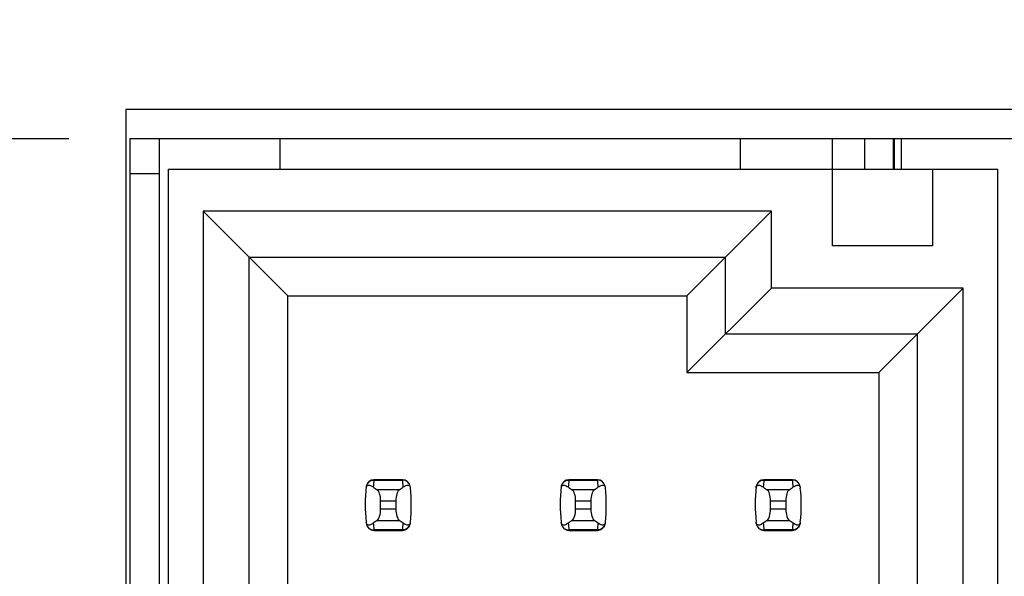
# Model space of a CAD drawing. Header units: inches. Extents: x 0 to 34, y 0 to 22.
# Tile 20 of 43: x 6.4 to 7.4, y 14 to 14.6. Entities that reach past the tile are written whole.
import ezdxf

# ---------------------------------------------------------------- set-up
doc = ezdxf.new("R2010")
doc.units = ezdxf.units.IN
doc.header["$LTSCALE"] = 1.87
doc.header["$MEASUREMENT"] = 0
doc.layers.get('0').update_dxf_attribs({"linetype": 'CONTINUOUS'})
doc.layers.add('DIMENSIONS', color=7, linetype='CONTINUOUS')
doc.styles.get("Standard").update_dxf_attribs({"font": 'txt', "width": 0.8})
doc.dimstyles.new('DIMSTYLE_2', dxfattribs={"dimtxt": 0.125, "dimasz": 0.18, "dimexe": 0.125, "dimexo": 0.0625, "dimgap": 0.03125, "dimtad": 0, "dimtih": 1, "dimtoh": 1, "dimlfac": 0.5, "dimzin": 4, "dimdsep": 46, "dimtxsty": 'STANDARD', "dimblk": '_FILLED', "dimblk1": '_FILLED', "dimblk2": '_FILLED', "dimcen": 0.09, "dimadec": 0, "dimazin": 0, "dimtp": 0.001, "dimtm": 0.001, "dimtfac": 1, "dimtofl": 0, "dimtmove": 0, "dimatfit": 3, "dimldrblk": '_FILLED', "dimfxl": 1, "dimtolj": 1, "dimtzin": 4, "dimarcsym": 0})

# ---------------------------------------------------------------- blocks, each defined once
blk = doc.blocks.new('*D11')
at = {"layer": 'DIMENSIONS', "color": 2, "linetype": 'CONTINUOUS'}
blk.add_line((6.4427, 14.4658), (5.6637, 14.4658), dxfattribs=at)
at = {"layer": 'DIMENSIONS', "color": 2, "linetype": 'CONTINUOUS', "insert": (5.6012, 14.5283), "char_height": 0.125, "width": 1.225, "attachment_point": 3, "line_spacing_factor": 0.9}
blk.add_mtext('4.15{\\Ftxt.shx;\\W1.000000;\\H0.125000; }[105.4]', dxfattribs=at)
blk = doc.blocks.new('_FILLED')
at = {"color": 0, "linetype": 'BYBLOCK'}
blk.add_solid([(0, 0), (-1, 0.1736), (-1, -0.1736)], dxfattribs=at)
blk = doc.blocks.new('*D30')
at = {"layer": 'DIMENSIONS', "color": 2, "linetype": 'CONTINUOUS'}
blk.add_line((7.5772, 14.5643), (7.5772, 16.7413), dxfattribs=at)
at = {"layer": 'DIMENSIONS', "color": 2, "linetype": 'CONTINUOUS', "insert": (7.5147, 16.8038), "char_height": 0.125, "width": 1.225, "attachment_point": 1, "rotation": 90, "line_spacing_factor": 0.9}
blk.add_mtext('2X .32{\\Ftxt.shx;\\W1.000000;\\H0.125000; }[8.1]', dxfattribs=at)
blk = doc.blocks.new('*D31')
at = {"layer": 'DIMENSIONS', "color": 2, "linetype": 'CONTINUOUS'}
blk.add_line((7.7572, 14.5643), (7.7572, 16.7413), dxfattribs=at)
at = {"layer": 'DIMENSIONS', "color": 2, "linetype": 'CONTINUOUS', "insert": (7.6947, 16.8038), "char_height": 0.125, "width": 1.325, "attachment_point": 1, "rotation": 90, "line_spacing_factor": 0.9}
blk.add_mtext('2X .41{\\Ftxt.shx;\\W1.000000;\\H0.125000; }[10.4]', dxfattribs=at)

msp = doc.modelspace()

# ---------------------------------------------------------------- linework, layer by layer
at = {"color": 7, "linetype": 'CONTINUOUS'}
for p, q in [((6.5012, 14.4958), (6.5012, 13.1998)), ((7.4552, 14.4958), (6.5012, 14.4958)), ((6.5052, 14.4658), (6.5052, 13.1698)), ((7.4212, 14.4658), (6.5052, 14.4658)), ((6.5352, 14.4658), (6.5352, 7.5118)), ((6.6592, 14.4658), (6.6592, 14.4347)), ((7.1317, 14.4347), (7.1317, 14.4658)), ((7.2261, 14.3559), (7.2261, 14.4658)), ((7.2592, 14.4347), (7.2592, 14.4658)), ((7.2881, 14.4658), (7.2881, 14.4347)), ((7.2894, 14.4347), (7.2894, 14.4658)), ((7.2965, 14.4658), (7.2965, 14.4347)), ((6.545, 7.5449), (6.545, 14.4347)), ((6.545, 14.4347), (7.3954, 14.4347)), ((7.3285, 14.4347), (7.3285, 14.3559)), ((7.3954, 7.5449), (7.3954, 14.4347)), ((6.5352, 14.4298), (6.5052, 14.4298)), ((6.5805, 14.3914), (6.5805, 13.0709)), ((6.6671, 14.3047), (6.5805, 14.3914)), ((7.1632, 14.3914), (6.5805, 14.3914)), ((7.0765, 14.3047), (7.1632, 14.3914)), ((7.1632, 14.3126), (7.1632, 14.3914)), ((7.3285, 14.3559), (7.2261, 14.3559)), ((6.6277, 13.0709), (6.6277, 14.3441)), ((6.6277, 14.3441), (7.1159, 14.3441)), ((7.1159, 14.3441), (7.1159, 14.2654)), ((7.0765, 14.226), (7.1632, 14.3126)), ((7.36, 14.3126), (7.1632, 14.3126)), ((7.2734, 14.226), (7.36, 14.3126)), ((7.36, 13.0709), (7.36, 14.3126)), ((6.6671, 13.0709), (6.6671, 14.3047)), ((6.6671, 14.3047), (7.0765, 14.3047)), ((7.0765, 14.3047), (7.0765, 14.226)), ((7.1159, 14.2654), (7.3128, 14.2654)), ((7.3128, 14.2654), (7.3128, 13.0709)), ((7.0765, 14.226), (7.2734, 14.226)), ((7.2734, 14.226), (7.2734, 13.0709)), ((6.7849, 14.1158), (6.7556, 14.1158)), ((6.7556, 14.1158), (6.7556, 14.1154)), ((6.7556, 14.1154), (6.7849, 14.1154)), ((6.7849, 14.1154), (6.7849, 14.1158)), ((6.9849, 14.1158), (6.9556, 14.1158)), ((6.9556, 14.1158), (6.9556, 14.1154)), ((6.9556, 14.1154), (6.9849, 14.1154)), ((6.9849, 14.1154), (6.9849, 14.1158)), ((7.1849, 14.1158), (7.1556, 14.1158)), ((7.1556, 14.1158), (7.1556, 14.1154)), ((7.1556, 14.1154), (7.1849, 14.1154)), ((7.1849, 14.1154), (7.1849, 14.1158)), ((6.7816, 14.1055), (6.7589, 14.1055)), ((6.9816, 14.1055), (6.9589, 14.1055)), ((7.1816, 14.1055), (7.1589, 14.1055)), ((6.7624, 14.0855), (6.7624, 14.094)), ((6.7624, 14.094), (6.7781, 14.094)), ((6.7781, 14.094), (6.7781, 14.0855)), ((6.9624, 14.0855), (6.9624, 14.094)), ((6.9624, 14.094), (6.9781, 14.094)), ((6.9781, 14.094), (6.9781, 14.0855)), ((7.1624, 14.0855), (7.1624, 14.094)), ((7.1624, 14.094), (7.1781, 14.094)), ((7.1781, 14.094), (7.1781, 14.0855)), ((6.7781, 14.0855), (6.7624, 14.0855)), ((6.9781, 14.0855), (6.9624, 14.0855)), ((7.1781, 14.0855), (7.1624, 14.0855)), ((6.7589, 14.0741), (6.7816, 14.0741)), ((6.9589, 14.0741), (6.9816, 14.0741)), ((7.1589, 14.0741), (7.1816, 14.0741)), ((6.7849, 14.0642), (6.7556, 14.0642)), ((6.7556, 14.0642), (6.7556, 14.0638)), ((6.7556, 14.0638), (6.7849, 14.0638)), ((6.7849, 14.0638), (6.7849, 14.0642)), ((6.9849, 14.0642), (6.9556, 14.0642)), ((6.9556, 14.0642), (6.9556, 14.0638)), ((6.9556, 14.0638), (6.9849, 14.0638)), ((6.9849, 14.0638), (6.9849, 14.0642)), ((7.1849, 14.0642), (7.1556, 14.0642)), ((7.1556, 14.0642), (7.1556, 14.0638)), ((7.1556, 14.0638), (7.1849, 14.0638)), ((7.1849, 14.0638), (7.1849, 14.0642))]:
    msp.add_line(p, q, dxfattribs=at)
for centre, radius, start, end in [((6.7556, 14.1079), 0.00787, 90, 173.0471), ((6.9041, 14.0974), 0.1496, 173.0991, 175.7944), ((6.7849, 14.1079), 0.00787, 6.9529, 90), ((6.6364, 14.0974), 0.1496, 4.2056, 6.9009), ((6.9556, 14.1079), 0.00787, 90, 173.0471), ((7.1041, 14.0974), 0.1496, 173.0991, 175.7944), ((6.9849, 14.1079), 0.00787, 6.9529, 90), ((6.8364, 14.0974), 0.1496, 4.2056, 6.9009), ((7.1556, 14.1079), 0.00787, 90, 173.0471), ((7.3041, 14.0974), 0.1496, 173.0991, 175.7944), ((7.1849, 14.1079), 0.00787, 6.9529, 90), ((7.0364, 14.0974), 0.1496, 4.2056, 6.9009), ((6.9041, 14.0898), 0.1575, 173.0989, 186.3712), ((6.6364, 14.0898), 0.1575, 353.6288, 6.3712), ((7.1041, 14.0898), 0.1575, 173.0989, 186.3712), ((6.8364, 14.0898), 0.1575, 353.6288, 6.3712), ((7.3041, 14.0898), 0.1575, 173.0989, 186.3712), ((7.0364, 14.0898), 0.1575, 353.6288, 6.3712), ((6.7556, 14.0717), 0.00787, 186.9529, 270), ((6.9041, 14.0822), 0.1496, 184.2056, 186.9009), ((6.6364, 14.0822), 0.1496, 353.0991, 355.7944), ((6.7849, 14.0717), 0.00787, 270, 353.0471), ((6.9556, 14.0717), 0.00787, 186.9529, 270), ((7.1041, 14.0822), 0.1496, 184.2056, 186.9009), ((6.8364, 14.0822), 0.1496, 353.0991, 355.7944), ((6.9849, 14.0717), 0.00787, 270, 353.0471), ((7.1556, 14.0717), 0.00787, 186.9529, 270), ((7.3041, 14.0822), 0.1496, 184.2056, 186.9009), ((7.0364, 14.0822), 0.1496, 353.0991, 355.7944), ((7.1849, 14.0717), 0.00787, 270, 353.0471)]:
    msp.add_arc(centre, radius, start, end, dxfattribs=at)
for centre, start_param, end_param in [((7.1264, 14.1433), -2.804032, -2.774684), ((6.4141, 14.1433), -0.366909, -0.33756), ((7.3264, 14.1433), -2.804032, -2.774684), ((6.6141, 14.1433), -0.366909, -0.33756), ((7.5264, 14.1433), -2.804032, -2.774684), ((6.8141, 14.1433), -0.366909, -0.33756), ((7.1264, 14.0363), 2.774684, 2.804032), ((6.4141, 14.0363), 0.33756, 0.366909), ((7.3264, 14.0363), 2.774684, 2.804032), ((6.6141, 14.0363), 0.33756, 0.366909), ((7.5264, 14.0363), 2.774684, 2.804032), ((6.8141, 14.0363), 0.33756, 0.366909)]:
    msp.add_ellipse(centre, major_axis=(0.3937, 0), ratio=0.267949, start_param=start_param, end_param=end_param, dxfattribs=at)
for points, knots in [([(6.7476, 14.1073), (6.7477, 14.108), (6.7479, 14.1091), (6.7493, 14.1103), (6.7511, 14.1104), (6.753, 14.1096), (6.7543, 14.1088), (6.7549, 14.1084)], [0, 0, 0, 0, 0.221573, 0.342081, 0.537638, 0.75178, 1, 1, 1, 1]), ([(6.7478, 14.1087), (6.748, 14.1105), (6.7499, 14.1141), (6.7537, 14.1154), (6.7556, 14.1154)], [0, 0, 0, 0, 0.49418, 1, 1, 1, 1]), ([(6.7927, 14.1087), (6.7925, 14.1105), (6.7906, 14.1141), (6.7868, 14.1154), (6.7849, 14.1154)], [0, 0, 0, 0, 0.49418, 1, 1, 1, 1]), ([(6.7856, 14.1084), (6.7862, 14.1088), (6.7875, 14.1096), (6.7894, 14.1104), (6.7912, 14.1103), (6.7926, 14.1091), (6.7928, 14.108), (6.7929, 14.1073)], [0, 0, 0, 0, 0.248219, 0.462352, 0.657907, 0.778419, 1, 1, 1, 1]), ([(6.9476, 14.1073), (6.9477, 14.108), (6.9479, 14.1091), (6.9493, 14.1103), (6.9511, 14.1104), (6.953, 14.1096), (6.9543, 14.1088), (6.9549, 14.1084)], [0, 0, 0, 0, 0.221573, 0.342081, 0.537638, 0.75178, 1, 1, 1, 1]), ([(6.9478, 14.1087), (6.948, 14.1105), (6.9499, 14.1141), (6.9537, 14.1154), (6.9556, 14.1154)], [0, 0, 0, 0, 0.49418, 1, 1, 1, 1]), ([(6.9927, 14.1087), (6.9925, 14.1105), (6.9906, 14.1141), (6.9868, 14.1154), (6.9849, 14.1154)], [0, 0, 0, 0, 0.49418, 1, 1, 1, 1]), ([(6.9856, 14.1084), (6.9862, 14.1088), (6.9875, 14.1096), (6.9894, 14.1104), (6.9912, 14.1103), (6.9926, 14.1091), (6.9928, 14.108), (6.9929, 14.1073)], [0, 0, 0, 0, 0.248219, 0.462352, 0.657907, 0.778419, 1, 1, 1, 1]), ([(7.1476, 14.1073), (7.1477, 14.108), (7.1479, 14.1091), (7.1493, 14.1103), (7.1511, 14.1104), (7.153, 14.1096), (7.1543, 14.1088), (7.1549, 14.1084)], [0, 0, 0, 0, 0.221573, 0.342081, 0.537638, 0.75178, 1, 1, 1, 1]), ([(7.1478, 14.1087), (7.148, 14.1105), (7.1499, 14.1141), (7.1537, 14.1154), (7.1556, 14.1154)], [0, 0, 0, 0, 0.49418, 1, 1, 1, 1]), ([(7.1927, 14.1087), (7.1925, 14.1105), (7.1906, 14.1141), (7.1868, 14.1154), (7.1849, 14.1154)], [0, 0, 0, 0, 0.49418, 1, 1, 1, 1]), ([(7.1856, 14.1084), (7.1862, 14.1088), (7.1875, 14.1096), (7.1894, 14.1104), (7.1912, 14.1103), (7.1926, 14.1091), (7.1928, 14.108), (7.1929, 14.1073)], [0, 0, 0, 0, 0.248219, 0.462352, 0.657907, 0.778419, 1, 1, 1, 1]), ([(6.7624, 14.094), (6.7624, 14.0965), (6.762, 14.1), (6.7604, 14.1037), (6.7594, 14.1051), (6.7589, 14.1055)], [0, 0, 0, 0, 0.604658, 0.834309, 1, 1, 1, 1]), ([(6.7816, 14.1055), (6.781, 14.1051), (6.78, 14.1037), (6.7785, 14.1), (6.7781, 14.0965), (6.7781, 14.094)], [0, 0, 0, 0, 0.165672, 0.395352, 1, 1, 1, 1]), ([(6.9624, 14.094), (6.9624, 14.0965), (6.962, 14.1), (6.9604, 14.1037), (6.9594, 14.1051), (6.9589, 14.1055)], [0, 0, 0, 0, 0.604658, 0.834309, 1, 1, 1, 1]), ([(6.9816, 14.1055), (6.981, 14.1051), (6.98, 14.1037), (6.9785, 14.1), (6.9781, 14.0965), (6.9781, 14.094)], [0, 0, 0, 0, 0.165672, 0.395352, 1, 1, 1, 1]), ([(7.1624, 14.094), (7.1624, 14.0965), (7.162, 14.1), (7.1604, 14.1037), (7.1594, 14.1051), (7.1589, 14.1055)], [0, 0, 0, 0, 0.604658, 0.834309, 1, 1, 1, 1]), ([(7.1816, 14.1055), (7.181, 14.1051), (7.18, 14.1037), (7.1785, 14.1), (7.1781, 14.0965), (7.1781, 14.094)], [0, 0, 0, 0, 0.165672, 0.395352, 1, 1, 1, 1]), ([(6.7589, 14.0741), (6.7594, 14.0745), (6.7604, 14.0758), (6.762, 14.0796), (6.7624, 14.0831), (6.7624, 14.0855)], [0, 0, 0, 0, 0.165672, 0.395352, 1, 1, 1, 1]), ([(6.7781, 14.0855), (6.7781, 14.0831), (6.7785, 14.0796), (6.78, 14.0758), (6.781, 14.0745), (6.7816, 14.0741)], [0, 0, 0, 0, 0.604658, 0.834309, 1, 1, 1, 1]), ([(6.9589, 14.0741), (6.9594, 14.0745), (6.9604, 14.0758), (6.962, 14.0796), (6.9624, 14.0831), (6.9624, 14.0855)], [0, 0, 0, 0, 0.165672, 0.395352, 1, 1, 1, 1]), ([(6.9781, 14.0855), (6.9781, 14.0831), (6.9785, 14.0796), (6.98, 14.0758), (6.981, 14.0745), (6.9816, 14.0741)], [0, 0, 0, 0, 0.604658, 0.834309, 1, 1, 1, 1]), ([(7.1589, 14.0741), (7.1594, 14.0745), (7.1604, 14.0758), (7.162, 14.0796), (7.1624, 14.0831), (7.1624, 14.0855)], [0, 0, 0, 0, 0.165672, 0.395352, 1, 1, 1, 1]), ([(7.1781, 14.0855), (7.1781, 14.0831), (7.1785, 14.0796), (7.18, 14.0758), (7.181, 14.0745), (7.1816, 14.0741)], [0, 0, 0, 0, 0.604658, 0.834309, 1, 1, 1, 1]), ([(6.7549, 14.0712), (6.7543, 14.0707), (6.753, 14.0699), (6.7511, 14.0692), (6.7493, 14.0693), (6.7479, 14.0705), (6.7477, 14.0716), (6.7476, 14.0723)], [0, 0, 0, 0, 0.248219, 0.462352, 0.657906, 0.77842, 1, 1, 1, 1]), ([(6.7478, 14.0709), (6.748, 14.0691), (6.7499, 14.0655), (6.7537, 14.0642), (6.7556, 14.0642)], [0, 0, 0, 0, 0.49418, 1, 1, 1, 1]), ([(6.7927, 14.0709), (6.7925, 14.0691), (6.7906, 14.0655), (6.7868, 14.0642), (6.7849, 14.0642)], [0, 0, 0, 0, 0.49418, 1, 1, 1, 1]), ([(6.7929, 14.0723), (6.7928, 14.0716), (6.7926, 14.0705), (6.7912, 14.0693), (6.7894, 14.0692), (6.7875, 14.0699), (6.7862, 14.0707), (6.7856, 14.0712)], [0, 0, 0, 0, 0.221528, 0.34208, 0.53764, 0.751766, 1, 1, 1, 1]), ([(6.9549, 14.0712), (6.9543, 14.0707), (6.953, 14.0699), (6.9511, 14.0692), (6.9493, 14.0693), (6.9479, 14.0705), (6.9477, 14.0716), (6.9476, 14.0723)], [0, 0, 0, 0, 0.248219, 0.462352, 0.657906, 0.77842, 1, 1, 1, 1]), ([(6.9478, 14.0709), (6.948, 14.0691), (6.9499, 14.0655), (6.9537, 14.0642), (6.9556, 14.0642)], [0, 0, 0, 0, 0.49418, 1, 1, 1, 1]), ([(6.9927, 14.0709), (6.9925, 14.0691), (6.9906, 14.0655), (6.9868, 14.0642), (6.9849, 14.0642)], [0, 0, 0, 0, 0.49418, 1, 1, 1, 1]), ([(6.9929, 14.0723), (6.9928, 14.0716), (6.9926, 14.0705), (6.9912, 14.0693), (6.9894, 14.0692), (6.9875, 14.0699), (6.9862, 14.0707), (6.9856, 14.0712)], [0, 0, 0, 0, 0.221528, 0.34208, 0.53764, 0.751766, 1, 1, 1, 1]), ([(7.1549, 14.0712), (7.1543, 14.0707), (7.153, 14.0699), (7.1511, 14.0692), (7.1493, 14.0693), (7.1479, 14.0705), (7.1477, 14.0716), (7.1476, 14.0723)], [0, 0, 0, 0, 0.248219, 0.462352, 0.657906, 0.77842, 1, 1, 1, 1]), ([(7.1478, 14.0709), (7.148, 14.0691), (7.1499, 14.0655), (7.1537, 14.0642), (7.1556, 14.0642)], [0, 0, 0, 0, 0.49418, 1, 1, 1, 1]), ([(7.1927, 14.0709), (7.1925, 14.0691), (7.1906, 14.0655), (7.1868, 14.0642), (7.1849, 14.0642)], [0, 0, 0, 0, 0.49418, 1, 1, 1, 1]), ([(7.1929, 14.0723), (7.1928, 14.0716), (7.1926, 14.0705), (7.1912, 14.0693), (7.1894, 14.0692), (7.1875, 14.0699), (7.1862, 14.0707), (7.1856, 14.0712)], [0, 0, 0, 0, 0.221528, 0.34208, 0.53764, 0.751766, 1, 1, 1, 1])]:
    msp.add_open_spline(points, degree=3, knots=knots, dxfattribs=at)

# ---------------------------------------------------------------- dimensions: what is measured, and where the dimension line sits
at = {"layer": 'DIMENSIONS', "color": 2, "linetype": 'CONTINUOUS'}
for feature_location, picture, middle in [((7.7572, 14.5643), '*D31', (7.7572, 17.4663)), ((7.5772, 14.5643), '*D30', (7.5772, 17.4163))]:
    dim = msp.add_ordinate_dim(feature_location=feature_location, offset=(0, 2.177), dtype=1, origin=(6.9392, 14.5018), text='2X <>', dimstyle='DIMSTYLE_2', dxfattribs=at)
    dim.commit()
    dim.dimension.update_dxf_attribs({"geometry": picture, "text_midpoint": middle})
dim = msp.add_ordinate_dim(feature_location=(6.4427, 14.4658), offset=(-0.779, 0), dtype=0, origin=(6.5052, 6.1698), dimstyle='DIMSTYLE_2', dxfattribs=at)
dim.commit()
dim.dimension.update_dxf_attribs({"geometry": '*D11', "text_midpoint": (4.9887, 14.4658)})

doc.saveas('drawing.dxf')
